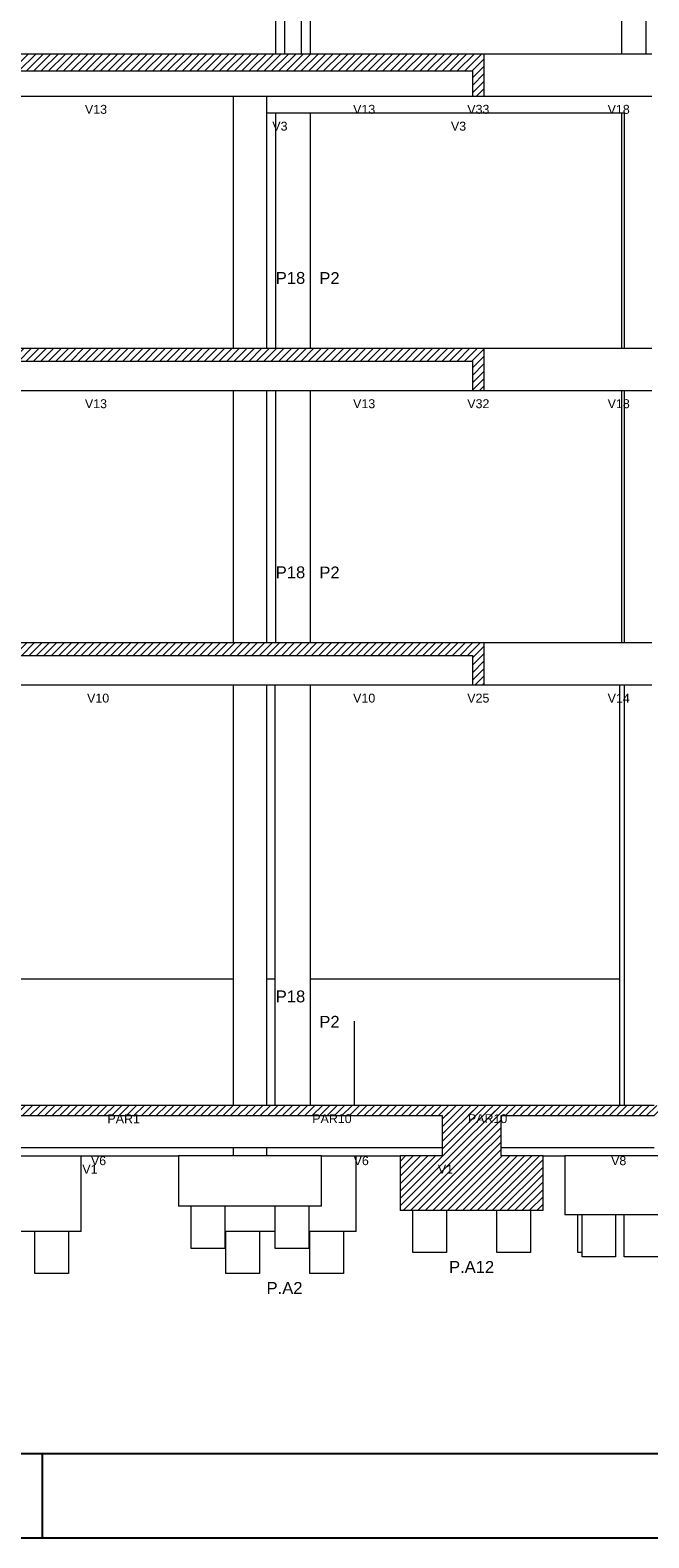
# Model space of a CAD drawing. Header units: millimetres. Extents: x 10 to 1250, y -62 to 528.
# Tile 99 of 256: x 106 to 113, y 133 to 151. Entities that reach past the tile are written whole.
import ezdxf

# ---------------------------------------------------------------- set-up
doc = ezdxf.new("R2010")
doc.units = ezdxf.units.MM
doc.header["$LTSCALE"] = 0.05
for name, color, linetype, lineweight in [('FO-Cotas', 5, 'Continuous', 5), ('FO-Níveis', 9, 'Continuous', 5), ('FO-Pilares pré-moldados', 3, 'Continuous', 20), ('FO-Seção das fundações', 9, 'Continuous', 5), ('FO-Títulos', 7, 'Continuous', 5)]:
    doc.layers.add(name, color=color, linetype=linetype, lineweight=lineweight)
doc.layers.add('FOLHA_PADRÃO', color=7, linetype='Continuous')
doc.styles.add('Arial', font='arial.ttf')
pattern_1 = [(45, (-96.81562, -34.92108), (-0.08838835, 0.08838835), [])]

# ---------------------------------------------------------------- blocks, each defined once
blk = doc.blocks.new('A1EST. 1500')
at = {"layer": 'FOLHA_PADRÃO', "color": 1, "linetype": 'Continuous'}
for p, q in [((95.5, 0), (95.5, 1)), ((0, 0), (150.008, 0))]:
    blk.add_line(p, q, dxfattribs=at)
at = {"layer": 'FOLHA_PADRÃO', "color": 6, "linetype": 'Continuous'}
blk.add_lwpolyline([(149, 58.4), (149, 1), (1, 1), (1, 58.4), (149, 58.4)], dxfattribs=at)
blk = doc.blocks.new('AAA')
at = {"layer": 'FO-Níveis', "linetype": 'Continuous'}
h = blk.add_hatch(dxfattribs=at)
h.set_pattern_fill('ANSI31', color=256, style=0)
h.set_pattern_definition(pattern_1)
h.paths.add_polyline_path([(-72.5219, 32.1821), (-59.2839, 32.1821), (-59.2839, 32.5821), (-72.5219, 32.5821), (-72.5219, 32.1821)])
h = blk.add_hatch(dxfattribs=at)
h.set_pattern_fill('ANSI31', color=256, style=0)
h.set_pattern_definition(pattern_1)
h.paths.add_polyline_path([(-59.5639, 31.5821), (-59.2839, 31.5821), (-59.2839, 32.5821), (-59.5639, 32.5821), (-59.5639, 31.5821)])
h = blk.add_hatch(dxfattribs=at)
h.set_pattern_fill('ANSI31', color=256, style=0)
h.set_pattern_definition(pattern_1)
h.paths.add_polyline_path([(-72.5219, 25.2821), (-59.2839, 25.2821), (-59.2839, 25.5821), (-72.5219, 25.5821), (-72.5219, 25.2821)])
h = blk.add_hatch(dxfattribs=at)
h.set_pattern_fill('ANSI31', color=256, style=0)
h.set_pattern_definition(pattern_1)
h.paths.add_polyline_path([(-59.5639, 24.5821), (-59.2839, 24.5821), (-59.2839, 25.5821), (-59.5639, 25.5821), (-59.5639, 24.5821)])
h = blk.add_hatch(dxfattribs=at)
h.set_pattern_fill('ANSI31', color=256, style=0)
h.set_pattern_definition(pattern_1)
h.paths.add_polyline_path([(-72.5219, 18.2821), (-59.2839, 18.2821), (-59.2839, 18.5821), (-72.5219, 18.5821), (-72.5219, 18.2821)])
h = blk.add_hatch(dxfattribs=at)
h.set_pattern_fill('ANSI31', color=256, style=0)
h.set_pattern_definition(pattern_1)
h.paths.add_polyline_path([(-59.5639, 17.5821), (-59.2839, 17.5821), (-59.2839, 18.5821), (-59.5639, 18.5821), (-59.5639, 17.5821)])
h = blk.add_hatch(dxfattribs=at)
h.set_pattern_fill('ANSI31', color=256, style=0)
h.set_pattern_definition(pattern_1)
h.paths.add_polyline_path([(-72.9819, 7.3421), (-58.8839, 7.3421), (-58.8839, 7.5821), (-72.9819, 7.5821), (-72.9819, 7.3421)])
h = blk.add_hatch(dxfattribs=at)
h.set_pattern_fill('ANSI31', color=256, style=0)
h.set_pattern_definition(pattern_1)
h.paths.add_polyline_path([(-60.2839, 7.3421), (-51.8839, 7.3421), (-51.8839, 7.5821), (-60.2839, 7.5821), (-60.2839, 7.3421)])
h = blk.add_hatch(dxfattribs=at)
h.set_pattern_fill('ANSI31', color=256, style=0)
h.set_pattern_definition(pattern_1)
h.paths.add_polyline_path([(-60.2839, 6.3821), (-58.8839, 6.3821), (-58.8839, 7.5821), (-60.2839, 7.5821), (-60.2839, 6.3821)])
h = blk.add_hatch(dxfattribs=at)
h.set_pattern_fill('ANSI31', color=256, style=0)
h.set_pattern_definition(pattern_1)
h.paths.add_polyline_path([(-61.2839, 5.0821), (-57.8839, 5.0821), (-57.8839, 6.3821), (-61.2839, 6.3821), (-61.2839, 5.0821)])
at = {"layer": 'FO-Cotas'}
for p, q in [((-64.2496, 38.5821), (-64.2496, 32.5821)), ((-64.0339, 38.5821), (-64.0339, 32.5821)), ((-63.6339, 32.5821), (-63.6339, 38.5821)), ((-63.4184, 32.5821), (-63.4184, 38.5821)), ((-56.0204, 38.5821), (-56.0204, 32.5821)), ((-55.4359, 38.5821), (-55.4359, 32.5821)), ((-56.0204, 32.5821), (-59.2839, 32.5821)), ((-55.9962, 32.5821), (-56.0204, 32.5821)), ((-55.9559, 32.5821), (-55.9962, 32.5821)), ((-55.9392, 32.5821), (-55.9559, 32.5821)), ((-55.4359, 32.5821), (-55.9392, 32.5821)), ((-55.2959, 32.5821), (-55.4359, 32.5821)), ((-71.6664, 31.5821), (-65.2596, 31.5821)), ((-65.2596, 31.5821), (-65.2559, 31.5821)), ((-65.2559, 31.5821), (-65.2559, 29.4921)), ((-65.2559, 31.5821), (-65.2522, 31.5821)), ((-65.2522, 31.5821), (-65.0559, 31.5821)), ((-65.0559, 31.5821), (-64.9668, 31.5821)), ((-64.9668, 31.5821), (-64.9599, 31.5821)), ((-64.9599, 31.5821), (-64.9499, 31.5821)), ((-64.9499, 31.5821), (-64.8559, 31.5821)), ((-64.8559, 31.5821), (-64.6559, 31.5821)), ((-64.6559, 31.5821), (-64.4559, 31.5821)), ((-64.4559, 31.1821), (-64.4559, 31.5821)), ((-64.4559, 31.5821), (-64.2496, 31.5821)), ((-64.2496, 31.5821), (-64.2392, 31.5821)), ((-64.2392, 31.5821), (-64.2154, 31.5821)), ((-64.2154, 31.5821), (-64.0839, 31.5821)), ((-64.0839, 31.5821), (-64.0339, 31.5821)), ((-64.0339, 31.5821), (-63.8339, 31.5821)), ((-63.8339, 31.5821), (-63.6339, 31.5821)), ((-63.6339, 31.5821), (-63.5839, 31.5821)), ((-63.5839, 31.5821), (-63.4422, 31.5821)), ((-63.4422, 31.5821), (-63.4184, 31.5821)), ((-63.4184, 31.5821), (-62.3444, 31.5821)), ((-62.3444, 31.5821), (-62.3278, 31.5821)), ((-62.3278, 31.5821), (-62.304, 31.5821)), ((-62.304, 31.5821), (-59.5639, 31.5821)), ((-59.2839, 31.5821), (-56.0204, 31.5821)), ((-56.0204, 31.5821), (-55.9962, 31.5821)), ((-55.9962, 31.5821), (-55.9559, 31.5821)), ((-55.9559, 31.5821), (-55.9392, 31.5821)), ((-55.9392, 31.5821), (-55.4359, 31.5821)), ((-55.4359, 31.5821), (-55.2959, 31.5821)), ((-64.4559, 31.1821), (-64.2496, 31.1821)), ((-64.4559, 29.4921), (-64.4559, 31.1821)), ((-64.2496, 31.1821), (-64.2496, 29.4921)), ((-64.2496, 31.1821), (-63.8339, 31.1821)), ((-63.8339, 31.1821), (-63.4184, 31.1821)), ((-63.4184, 29.4921), (-63.4184, 31.1821)), ((-63.4184, 31.1821), (-56.0204, 31.1821)), ((-56.0204, 31.1821), (-56.0204, 29.4921)), ((-56.0204, 31.1821), (-55.9559, 31.1821)), ((-55.9559, 31.1821), (-55.9559, 29.4921)), ((-65.2559, 29.4921), (-65.2559, 25.5821)), ((-64.4559, 25.5821), (-64.4559, 29.4921)), ((-64.2496, 29.4921), (-64.2496, 25.5821)), ((-63.4184, 25.5821), (-63.4184, 29.4921)), ((-56.0204, 29.4921), (-56.0204, 25.5821)), ((-55.9559, 29.4921), (-55.9559, 25.5821)), ((-56.0204, 25.5821), (-59.2839, 25.5821)), ((-55.9962, 25.5821), (-56.0204, 25.5821)), ((-55.9559, 25.5821), (-55.9962, 25.5821)), ((-55.9392, 25.5821), (-55.9559, 25.5821)), ((-55.4359, 25.5821), (-55.9392, 25.5821)), ((-55.2959, 25.5821), (-55.4359, 25.5821)), ((-71.6664, 24.5821), (-65.2559, 24.5821)), ((-65.2559, 24.5821), (-65.2559, 22.4921)), ((-65.2559, 24.5821), (-65.1565, 24.5821)), ((-65.1565, 24.5821), (-65.1559, 24.5821)), ((-65.1559, 24.5821), (-65.117, 24.5821)), ((-65.117, 24.5821), (-64.9668, 24.5821)), ((-64.9668, 24.5821), (-64.9599, 24.5821)), ((-64.9599, 24.5821), (-64.9499, 24.5821)), ((-64.9499, 24.5821), (-64.8565, 24.5821)), ((-64.8565, 24.5821), (-64.5565, 24.5821)), ((-64.5565, 24.5821), (-64.5559, 24.5821)), ((-64.5559, 24.5821), (-64.5196, 24.5821)), ((-64.5196, 24.5821), (-64.4559, 24.5821)), ((-64.4559, 22.4921), (-64.4559, 24.5821)), ((-64.4559, 24.5821), (-64.2496, 24.5821)), ((-64.2496, 24.5821), (-64.2496, 22.4921)), ((-64.2496, 24.5821), (-64.2392, 24.5821)), ((-64.2392, 24.5821), (-64.2154, 24.5821)), ((-64.2154, 24.5821), (-63.554, 24.5821)), ((-63.554, 24.5821), (-63.4422, 24.5821)), ((-63.4422, 24.5821), (-63.4184, 24.5821)), ((-63.4184, 22.4921), (-63.4184, 24.5821)), ((-63.4184, 24.5821), (-62.3444, 24.5821)), ((-62.3444, 24.5821), (-62.3278, 24.5821)), ((-62.3278, 24.5821), (-62.304, 24.5821)), ((-62.304, 24.5821), (-59.5639, 24.5821)), ((-59.2839, 24.5821), (-56.0204, 24.5821)), ((-56.0204, 24.5821), (-56.0204, 22.4921)), ((-56.0204, 24.5821), (-55.9962, 24.5821)), ((-55.9962, 24.5821), (-55.9559, 24.5821)), ((-55.9559, 24.5821), (-55.9559, 22.4921)), ((-55.9559, 24.5821), (-55.9392, 24.5821)), ((-55.9392, 24.5821), (-55.4359, 24.5821)), ((-55.4359, 24.5821), (-55.2959, 24.5821)), ((-65.2559, 22.4921), (-65.2559, 18.5821)), ((-64.4559, 18.5821), (-64.4559, 22.4921)), ((-64.2496, 22.4921), (-64.2496, 18.5821)), ((-63.4184, 18.5821), (-63.4184, 22.4921)), ((-56.0204, 22.4921), (-56.0204, 18.5821)), ((-55.9559, 22.4921), (-55.9559, 18.5821)), ((-56.061, 18.5821), (-59.2839, 18.5821)), ((-56.0204, 18.5821), (-56.061, 18.5821)), ((-55.9962, 18.5821), (-56.0204, 18.5821)), ((-55.9559, 18.5821), (-55.9962, 18.5821)), ((-55.9392, 18.5821), (-55.9559, 18.5821)), ((-55.4359, 18.5821), (-55.9392, 18.5821)), ((-55.2959, 18.5821), (-55.4359, 18.5821)), ((-71.4666, 17.5821), (-65.2559, 17.5821)), ((-65.2559, 17.5821), (-65.2559, 16.8021)), ((-65.2559, 17.5821), (-65.1559, 17.5821)), ((-65.1559, 17.5821), (-65.0982, 17.5821)), ((-65.0982, 17.5821), (-64.9668, 17.5821)), ((-64.9668, 17.5821), (-64.9599, 17.5821)), ((-64.9599, 17.5821), (-64.9499, 17.5821)), ((-64.9499, 17.5821), (-64.8559, 17.5821)), ((-64.8559, 17.5821), (-64.5559, 17.5821)), ((-64.5559, 17.5821), (-64.5008, 17.5821)), ((-64.5008, 17.5821), (-64.4559, 17.5821)), ((-64.4559, 16.8021), (-64.4559, 17.5821)), ((-64.4559, 17.5821), (-64.2667, 17.5821)), ((-64.2667, 17.5821), (-64.2667, 16.8021)), ((-64.2667, 17.5821), (-64.2392, 17.5821)), ((-64.2392, 17.5821), (-64.2154, 17.5821)), ((-64.2154, 17.5821), (-63.5726, 17.5821)), ((-63.5726, 17.5821), (-63.4422, 17.5821)), ((-63.4422, 17.5821), (-63.4184, 17.5821)), ((-63.4184, 16.8021), (-63.4184, 17.5821)), ((-63.4184, 17.5821), (-62.3444, 17.5821)), ((-62.3444, 17.5821), (-62.3278, 17.5821)), ((-62.3278, 17.5821), (-62.304, 17.5821)), ((-62.304, 17.5821), (-59.5639, 17.5821)), ((-59.2839, 17.5821), (-56.061, 17.5821)), ((-56.061, 17.5821), (-56.061, 16.8021)), ((-56.061, 17.5821), (-55.9962, 17.5821)), ((-55.9962, 17.5821), (-55.9559, 17.5821)), ((-55.9559, 17.5821), (-55.9559, 16.8021)), ((-55.9559, 17.5821), (-55.9392, 17.5821)), ((-55.9392, 17.5821), (-55.4359, 17.5821)), ((-55.4359, 17.5821), (-55.2959, 17.5821)), ((-65.2559, 16.8021), (-65.2559, 15.8821)), ((-64.4559, 15.8821), (-64.4559, 16.8021)), ((-64.2667, 16.8021), (-64.2667, 15.8821)), ((-63.4184, 15.8821), (-63.4184, 16.8021)), ((-56.061, 16.8021), (-56.061, 15.8821)), ((-55.9559, 16.8021), (-55.9559, 15.8821)), ((-65.2559, 15.8821), (-65.2559, 13.3221)), ((-64.4559, 13.3221), (-64.4559, 15.8821)), ((-64.2667, 15.8821), (-64.2667, 13.3221)), ((-63.4184, 13.3221), (-63.4184, 15.8821)), ((-56.061, 15.8821), (-56.061, 13.3221)), ((-55.9559, 15.8821), (-55.9559, 13.3221)), ((-65.2559, 13.3221), (-65.2559, 10.5821)), ((-64.4559, 10.5821), (-64.4559, 13.3221)), ((-64.2667, 13.3221), (-64.2667, 10.5821)), ((-63.4184, 10.5821), (-63.4184, 13.3221)), ((-56.061, 13.3221), (-56.061, 10.5821)), ((-55.9559, 13.3221), (-55.9559, 10.5821)), ((-65.2559, 10.5821), (-71.4666, 10.5821)), ((-65.2559, 10.5821), (-65.2559, 9.5821)), ((-64.4559, 9.5821), (-64.4559, 10.5821)), ((-64.2667, 10.5821), (-64.4559, 10.5821)), ((-64.2667, 10.5821), (-64.2667, 9.5821)), ((-63.4184, 9.5821), (-63.4184, 10.5821)), ((-62.3852, 10.5821), (-63.4184, 10.5821)), ((-62.3733, 10.5821), (-62.3852, 10.5821)), ((-62.3613, 10.5821), (-62.3733, 10.5821)), ((-62.3277, 10.5821), (-62.3613, 10.5821)), ((-56.061, 10.5821), (-62.3277, 10.5821)), ((-56.061, 10.5821), (-56.061, 9.5821)), ((-55.9559, 10.5821), (-55.9559, 9.5821)), ((-65.2559, 9.5821), (-65.2559, 7.5821)), ((-64.4559, 7.5821), (-64.4559, 9.5821)), ((-64.2667, 9.5821), (-64.2667, 7.5821)), ((-63.4184, 7.5821), (-63.4184, 9.5821)), ((-62.3733, 7.5821), (-62.3733, 9.5821)), ((-56.061, 9.5821), (-56.061, 7.5821)), ((-55.9559, 9.5821), (-55.9559, 7.5821)), ((-70.3816, 6.5821), (-69.605, 6.5821)), ((-69.605, 6.5821), (-65.6384, 6.5821)), ((-65.6384, 6.5821), (-65.4148, 6.5821)), ((-65.4148, 6.5821), (-65.2559, 6.5821)), ((-65.2559, 6.5821), (-65.2559, 6.3821)), ((-65.2559, 6.5821), (-65.2367, 6.5821)), ((-65.2367, 6.5821), (-64.8367, 6.5821)), ((-64.8367, 6.5821), (-64.6987, 6.5821)), ((-64.6987, 6.5821), (-64.5646, 6.5821)), ((-64.5646, 6.5821), (-64.4734, 6.5821)), ((-64.4734, 6.5821), (-64.4559, 6.5821)), ((-64.4559, 6.3821), (-64.4559, 6.5821)), ((-64.4559, 6.5821), (-64.4367, 6.5821)), ((-64.4367, 6.5821), (-64.2667, 6.5821)), ((-64.2667, 6.5821), (-64.243, 6.5821)), ((-64.243, 6.5821), (-64.2288, 6.5821)), ((-64.2288, 6.5821), (-64.2202, 6.5821)), ((-64.2202, 6.5821), (-63.5032, 6.5821)), ((-63.5032, 6.5821), (-63.4521, 6.5821)), ((-63.4521, 6.5821), (-63.4184, 6.5821)), ((-63.4184, 6.5821), (-63.3701, 6.5821)), ((-63.3701, 6.5821), (-63.2746, 6.5821)), ((-63.2746, 6.5821), (-62.3852, 6.5821)), ((-62.3852, 6.5821), (-62.3613, 6.5821)), ((-62.3613, 6.5821), (-62.3277, 6.5821)), ((-62.3277, 6.5821), (-60.2839, 6.5821)), ((-58.8839, 6.5821), (-56.2559, 6.5821)), ((-56.2559, 6.5821), (-56.1559, 6.5821)), ((-56.1559, 6.5821), (-56.061, 6.5821)), ((-56.061, 6.5821), (-56.0202, 6.5821)), ((-56.0202, 6.5821), (-55.9559, 6.5821)), ((-55.9559, 6.5821), (-55.9388, 6.5821)), ((-55.9388, 6.5821), (-55.237, 6.5821)), ((-70.3816, 6.3821), (-69.605, 6.3821)), ((-69.605, 6.3821), (-68.8757, 6.3821)), ((-68.8757, 4.5821), (-68.8757, 6.3821)), ((-68.8757, 6.3821), (-66.5559, 6.3821)), ((-66.5559, 6.3821), (-66.5559, 5.1821)), ((-65.7344, 6.3821), (-66.5559, 6.3821)), ((-65.6384, 6.3821), (-65.7344, 6.3821)), ((-65.4148, 6.3821), (-65.6384, 6.3821)), ((-65.2559, 6.3821), (-65.4148, 6.3821)), ((-64.6987, 6.3821), (-65.2559, 6.3821)), ((-64.5646, 6.3821), (-64.6987, 6.3821)), ((-64.4734, 6.3821), (-64.5646, 6.3821)), ((-64.4559, 6.3821), (-64.4734, 6.3821)), ((-64.2667, 6.3821), (-64.4559, 6.3821)), ((-64.2202, 6.3821), (-64.2667, 6.3821)), ((-63.5032, 6.3821), (-64.2202, 6.3821)), ((-63.4184, 6.3821), (-63.5032, 6.3821)), ((-63.3701, 6.3821), (-63.4184, 6.3821)), ((-63.2746, 6.3821), (-63.3701, 6.3821)), ((-63.1559, 6.3821), (-63.2746, 6.3821)), ((-63.1559, 6.3821), (-62.3344, 6.3821)), ((-63.1559, 5.1821), (-63.1559, 6.3821)), ((-62.3344, 4.5821), (-62.3344, 6.3821)), ((-62.3344, 6.3821), (-61.2839, 6.3821)), ((-57.8839, 6.3821), (-57.3642, 6.3821)), ((-57.3642, 6.3821), (-57.3642, 4.9821)), ((-57.3559, 6.3821), (-57.3642, 6.3821)), ((-56.2559, 6.3821), (-57.3559, 6.3821)), ((-56.1559, 6.3821), (-56.2559, 6.3821)), ((-56.061, 6.3821), (-56.1559, 6.3821)), ((-55.9559, 6.3821), (-56.061, 6.3821)), ((-55.1559, 6.3821), (-55.9559, 6.3821)), ((-66.2559, 5.1821), (-66.5559, 5.1821)), ((-66.2559, 4.1821), (-66.2559, 5.1821)), ((-65.7344, 5.1821), (-66.2559, 5.1821)), ((-65.4559, 5.1821), (-65.7344, 5.1821)), ((-65.4559, 5.1821), (-65.4559, 4.5821)), ((-64.2559, 5.1821), (-65.4559, 5.1821)), ((-64.2559, 4.5821), (-64.2559, 5.1821)), ((-63.4559, 5.1821), (-64.2559, 5.1821)), ((-63.4559, 5.1821), (-63.4559, 4.5821)), ((-63.1559, 5.1821), (-63.4559, 5.1821)), ((-60.9839, 4.0821), (-60.9839, 5.0821)), ((-60.1839, 5.0821), (-60.1839, 4.0821)), ((-58.9839, 4.0821), (-58.9839, 5.0821)), ((-58.1839, 5.0821), (-58.1839, 4.0821)), ((-57.0559, 4.9821), (-57.3642, 4.9821)), ((-57.0559, 4.0821), (-57.0559, 4.9821)), ((-56.9559, 4.9821), (-57.0559, 4.9821)), ((-56.9559, 4.0821), (-56.9559, 4.9821)), ((-56.2559, 4.9821), (-56.9559, 4.9821)), ((-56.1559, 4.9821), (-56.2559, 4.9821)), ((-56.1559, 4.9821), (-56.1559, 3.9821)), ((-55.9559, 4.9821), (-56.1559, 4.9821)), ((-55.9559, 3.9821), (-55.9559, 4.9821)), ((-55.1559, 4.9821), (-55.9559, 4.9821)), ((-69.9757, 4.5821), (-70.7819, 4.5821)), ((-69.9757, 3.5821), (-69.9757, 4.5821)), ((-69.1757, 4.5821), (-69.9757, 4.5821)), ((-69.1757, 4.5821), (-69.1757, 3.5821)), ((-68.8757, 4.5821), (-69.1757, 4.5821)), ((-65.4344, 4.5821), (-65.4559, 4.5821)), ((-65.4559, 4.5821), (-65.4559, 4.1821)), ((-65.4344, 3.5821), (-65.4344, 4.5821)), ((-64.6344, 4.5821), (-65.4344, 4.5821)), ((-64.6344, 4.5821), (-64.6344, 3.5821)), ((-64.2559, 4.5821), (-64.6344, 4.5821)), ((-64.2559, 4.1821), (-64.2559, 4.5821)), ((-63.4344, 4.5821), (-63.4559, 4.5821)), ((-63.4559, 4.5821), (-63.4559, 4.1821)), ((-63.4344, 3.5821), (-63.4344, 4.5821)), ((-62.6344, 4.5821), (-63.4344, 4.5821)), ((-62.6344, 4.5821), (-62.6344, 3.5821)), ((-62.3344, 4.5821), (-62.6344, 4.5821)), ((-65.4559, 4.1821), (-66.2559, 4.1821)), ((-63.4559, 4.1821), (-64.2559, 4.1821)), ((-60.1839, 4.0821), (-60.9839, 4.0821)), ((-58.1839, 4.0821), (-58.9839, 4.0821)), ((-56.9559, 4.0821), (-57.0559, 4.0821)), ((-56.9559, 3.9821), (-56.9559, 4.0821)), ((-56.1559, 3.9821), (-56.9559, 3.9821)), ((-55.1559, 3.9821), (-55.9559, 3.9821)), ((-69.1757, 3.5821), (-69.9757, 3.5821)), ((-64.6344, 3.5821), (-65.4344, 3.5821)), ((-62.6344, 3.5821), (-63.4344, 3.5821))]:
    blk.add_line(p, q, dxfattribs=at)
at = {"layer": 'FO-Títulos'}
for p, q in [((-65.2596, 32.5821), (-71.6664, 32.5821)), ((-65.2559, 32.5821), (-65.2596, 32.5821)), ((-65.2522, 32.5821), (-65.2559, 32.5821)), ((-65.0559, 32.5821), (-65.2522, 32.5821)), ((-64.9668, 32.5821), (-65.0559, 32.5821)), ((-64.9599, 32.5821), (-64.9668, 32.5821)), ((-64.9499, 32.5821), (-64.9599, 32.5821)), ((-64.8559, 32.5821), (-64.9499, 32.5821)), ((-64.6559, 32.5821), (-64.8559, 32.5821)), ((-64.4559, 32.5821), (-64.6559, 32.5821)), ((-64.2496, 32.5821), (-64.4559, 32.5821)), ((-64.2392, 32.5821), (-64.2496, 32.5821)), ((-64.2154, 32.5821), (-64.2392, 32.5821)), ((-64.0839, 32.5821), (-64.2154, 32.5821)), ((-64.0339, 32.5821), (-64.0839, 32.5821)), ((-63.8339, 32.5821), (-64.0339, 32.5821)), ((-63.6339, 32.5821), (-63.8339, 32.5821)), ((-63.5839, 32.5821), (-63.6339, 32.5821)), ((-63.4422, 32.5821), (-63.5839, 32.5821)), ((-63.4184, 32.5821), (-63.4422, 32.5821)), ((-62.3444, 32.5821), (-63.4184, 32.5821)), ((-62.3278, 32.5821), (-62.3444, 32.5821)), ((-62.304, 32.5821), (-62.3278, 32.5821)), ((-59.5639, 32.5821), (-62.304, 32.5821)), ((-59.4239, 32.5821), (-59.5639, 32.5821)), ((-59.2839, 32.5821), (-59.4239, 32.5821)), ((-59.2839, 32.1821), (-59.2839, 32.5821)), ((-71.6664, 32.1821), (-65.2596, 32.1821)), ((-65.2596, 32.1821), (-65.2559, 32.1821)), ((-65.2559, 32.1821), (-65.2522, 32.1821)), ((-65.2522, 32.1821), (-65.0559, 32.1821)), ((-65.0559, 32.1821), (-64.9668, 32.1821)), ((-64.9668, 32.1821), (-64.9599, 32.1821)), ((-64.9599, 32.1821), (-64.9499, 32.1821)), ((-64.9499, 32.1821), (-64.8559, 32.1821)), ((-64.8559, 32.1821), (-64.6559, 32.1821)), ((-64.6559, 32.1821), (-64.4559, 32.1821)), ((-64.4559, 32.1821), (-64.2496, 32.1821)), ((-64.2496, 32.1821), (-64.2392, 32.1821)), ((-64.2392, 32.1821), (-64.2154, 32.1821)), ((-64.2154, 32.1821), (-64.0839, 32.1821)), ((-64.0839, 32.1821), (-64.0339, 32.1821)), ((-64.0339, 32.1821), (-63.8339, 32.1821)), ((-63.8339, 32.1821), (-63.6339, 32.1821)), ((-63.6339, 32.1821), (-63.5839, 32.1821)), ((-63.5839, 32.1821), (-63.4422, 32.1821)), ((-63.4422, 32.1821), (-63.4184, 32.1821)), ((-63.4184, 32.1821), (-62.3444, 32.1821)), ((-62.3444, 32.1821), (-62.3278, 32.1821)), ((-62.3278, 32.1821), (-62.304, 32.1821)), ((-62.304, 32.1821), (-59.5639, 32.1821)), ((-59.5639, 32.1821), (-59.5639, 31.5821)), ((-59.2839, 31.5821), (-59.2839, 32.1821)), ((-59.5639, 31.5821), (-59.4239, 31.5821)), ((-59.4239, 31.5821), (-59.2839, 31.5821)), ((-65.2559, 25.5821), (-71.6664, 25.5821)), ((-65.1565, 25.5821), (-65.2559, 25.5821)), ((-65.1559, 25.5821), (-65.1565, 25.5821)), ((-65.117, 25.5821), (-65.1559, 25.5821)), ((-64.9668, 25.5821), (-65.117, 25.5821)), ((-64.9599, 25.5821), (-64.9668, 25.5821)), ((-64.9499, 25.5821), (-64.9599, 25.5821)), ((-64.8565, 25.5821), (-64.9499, 25.5821)), ((-64.5565, 25.5821), (-64.8565, 25.5821)), ((-64.5559, 25.5821), (-64.5565, 25.5821)), ((-64.5196, 25.5821), (-64.5559, 25.5821)), ((-64.4559, 25.5821), (-64.5196, 25.5821)), ((-64.2496, 25.5821), (-64.4559, 25.5821)), ((-64.2392, 25.5821), (-64.2496, 25.5821)), ((-64.2154, 25.5821), (-64.2392, 25.5821)), ((-63.554, 25.5821), (-64.2154, 25.5821)), ((-63.4422, 25.5821), (-63.554, 25.5821)), ((-63.4184, 25.5821), (-63.4422, 25.5821)), ((-62.3444, 25.5821), (-63.4184, 25.5821)), ((-62.3278, 25.5821), (-62.3444, 25.5821)), ((-62.304, 25.5821), (-62.3278, 25.5821)), ((-59.5639, 25.5821), (-62.304, 25.5821)), ((-59.4245, 25.5821), (-59.5639, 25.5821)), ((-59.4239, 25.5821), (-59.4245, 25.5821)), ((-59.2839, 25.5821), (-59.4239, 25.5821)), ((-59.2839, 25.2821), (-59.2839, 25.5821)), ((-71.6664, 25.2821), (-65.2559, 25.2821)), ((-65.2559, 25.2821), (-65.1565, 25.2821)), ((-65.1565, 25.2821), (-65.1559, 25.2821)), ((-65.1559, 25.2821), (-65.117, 25.2821)), ((-65.117, 25.2821), (-64.9668, 25.2821)), ((-64.9668, 25.2821), (-64.9599, 25.2821)), ((-64.9599, 25.2821), (-64.9499, 25.2821)), ((-64.9499, 25.2821), (-64.8565, 25.2821)), ((-64.8565, 25.2821), (-64.5565, 25.2821)), ((-64.5565, 25.2821), (-64.5559, 25.2821)), ((-64.5559, 25.2821), (-64.5196, 25.2821)), ((-64.5196, 25.2821), (-64.4559, 25.2821)), ((-64.4559, 25.2821), (-64.2496, 25.2821)), ((-64.2496, 25.2821), (-64.2392, 25.2821)), ((-64.2392, 25.2821), (-64.2154, 25.2821)), ((-64.2154, 25.2821), (-63.554, 25.2821)), ((-63.554, 25.2821), (-63.4422, 25.2821)), ((-63.4422, 25.2821), (-63.4184, 25.2821)), ((-63.4184, 25.2821), (-62.3444, 25.2821)), ((-62.3444, 25.2821), (-62.3278, 25.2821)), ((-62.3278, 25.2821), (-62.304, 25.2821)), ((-62.304, 25.2821), (-59.5639, 25.2821)), ((-59.5639, 25.2821), (-59.5639, 24.5821)), ((-59.2839, 24.5821), (-59.2839, 25.2821)), ((-59.5639, 24.5821), (-59.4245, 24.5821)), ((-59.4245, 24.5821), (-59.4239, 24.5821)), ((-59.4239, 24.5821), (-59.2839, 24.5821)), ((-65.2559, 18.5821), (-71.4666, 18.5821)), ((-65.1559, 18.5821), (-65.2559, 18.5821)), ((-65.0982, 18.5821), (-65.1559, 18.5821)), ((-64.9668, 18.5821), (-65.0982, 18.5821)), ((-64.9599, 18.5821), (-64.9668, 18.5821)), ((-64.9499, 18.5821), (-64.9599, 18.5821)), ((-64.8559, 18.5821), (-64.9499, 18.5821)), ((-64.5559, 18.5821), (-64.8559, 18.5821)), ((-64.5008, 18.5821), (-64.5559, 18.5821)), ((-64.4559, 18.5821), (-64.5008, 18.5821)), ((-64.2667, 18.5821), (-64.4559, 18.5821)), ((-64.2496, 18.5821), (-64.2667, 18.5821)), ((-64.2392, 18.5821), (-64.2496, 18.5821)), ((-64.2154, 18.5821), (-64.2392, 18.5821)), ((-63.5726, 18.5821), (-64.2154, 18.5821)), ((-63.4422, 18.5821), (-63.5726, 18.5821)), ((-63.4184, 18.5821), (-63.4422, 18.5821)), ((-62.3444, 18.5821), (-63.4184, 18.5821)), ((-62.3278, 18.5821), (-62.3444, 18.5821)), ((-62.304, 18.5821), (-62.3278, 18.5821)), ((-59.5639, 18.5821), (-62.304, 18.5821)), ((-59.4239, 18.5821), (-59.5639, 18.5821)), ((-59.2839, 18.5821), (-59.4239, 18.5821)), ((-59.2839, 18.2821), (-59.2839, 18.5821)), ((-71.4666, 18.2821), (-65.2559, 18.2821)), ((-65.2559, 18.2821), (-65.1559, 18.2821)), ((-65.1559, 18.2821), (-65.0982, 18.2821)), ((-65.0982, 18.2821), (-64.9668, 18.2821)), ((-64.9668, 18.2821), (-64.9599, 18.2821)), ((-64.9599, 18.2821), (-64.9499, 18.2821)), ((-64.9499, 18.2821), (-64.8559, 18.2821)), ((-64.8559, 18.2821), (-64.5559, 18.2821)), ((-64.5559, 18.2821), (-64.5008, 18.2821)), ((-64.5008, 18.2821), (-64.4559, 18.2821)), ((-64.4559, 18.2821), (-64.2667, 18.2821)), ((-64.2667, 18.2821), (-64.2392, 18.2821)), ((-64.2392, 18.2821), (-64.2154, 18.2821)), ((-64.2154, 18.2821), (-63.5726, 18.2821)), ((-63.5726, 18.2821), (-63.4422, 18.2821)), ((-63.4422, 18.2821), (-63.4184, 18.2821)), ((-63.4184, 18.2821), (-62.3444, 18.2821)), ((-62.3444, 18.2821), (-62.3278, 18.2821)), ((-62.3278, 18.2821), (-62.304, 18.2821)), ((-62.304, 18.2821), (-59.5639, 18.2821)), ((-59.5639, 18.2821), (-59.5639, 17.5821)), ((-59.2839, 17.5821), (-59.2839, 18.2821)), ((-59.5639, 17.5821), (-59.4239, 17.5821)), ((-59.4239, 17.5821), (-59.2839, 17.5821)), ((-69.605, 7.5821), (-70.3816, 7.5821)), ((-65.6384, 7.5821), (-69.605, 7.5821)), ((-65.4148, 7.5821), (-65.6384, 7.5821)), ((-65.2559, 7.5821), (-65.4148, 7.5821)), ((-65.2367, 7.5821), (-65.2559, 7.5821)), ((-64.8367, 7.5821), (-65.2367, 7.5821)), ((-64.6987, 7.5821), (-64.8367, 7.5821)), ((-64.5646, 7.5821), (-64.6987, 7.5821)), ((-64.4734, 7.5821), (-64.5646, 7.5821)), ((-64.4559, 7.5821), (-64.4734, 7.5821)), ((-64.4367, 7.5821), (-64.4559, 7.5821)), ((-64.2667, 7.5821), (-64.4367, 7.5821)), ((-64.243, 7.5821), (-64.2667, 7.5821)), ((-64.2288, 7.5821), (-64.243, 7.5821)), ((-64.2202, 7.5821), (-64.2288, 7.5821)), ((-63.5032, 7.5821), (-64.2202, 7.5821)), ((-63.4521, 7.5821), (-63.5032, 7.5821)), ((-63.4184, 7.5821), (-63.4521, 7.5821)), ((-63.3701, 7.5821), (-63.4184, 7.5821)), ((-63.2746, 7.5821), (-63.3701, 7.5821)), ((-62.3852, 7.5821), (-63.2746, 7.5821)), ((-62.3613, 7.5821), (-62.3852, 7.5821)), ((-62.3277, 7.5821), (-62.3613, 7.5821)), ((-60.2839, 7.5821), (-62.3277, 7.5821)), ((-60.0839, 7.5821), (-60.2839, 7.5821)), ((-59.5839, 7.5821), (-60.0839, 7.5821)), ((-59.0839, 7.5821), (-59.5839, 7.5821)), ((-58.8839, 7.5821), (-59.0839, 7.5821)), ((-56.2559, 7.5821), (-58.8839, 7.5821)), ((-56.1559, 7.5821), (-56.2559, 7.5821)), ((-56.061, 7.5821), (-56.1559, 7.5821)), ((-56.0202, 7.5821), (-56.061, 7.5821)), ((-55.9559, 7.5821), (-56.0202, 7.5821)), ((-55.9388, 7.5821), (-55.9559, 7.5821)), ((-55.237, 7.5821), (-55.9388, 7.5821)), ((-70.3816, 7.3421), (-69.605, 7.3421)), ((-69.605, 7.3421), (-65.6384, 7.3421)), ((-65.6384, 7.3421), (-65.4148, 7.3421)), ((-65.4148, 7.3421), (-65.2559, 7.3421)), ((-65.2559, 7.3421), (-65.2367, 7.3421)), ((-65.2367, 7.3421), (-64.8367, 7.3421)), ((-64.8367, 7.3421), (-64.6987, 7.3421)), ((-64.6987, 7.3421), (-64.5646, 7.3421)), ((-64.5646, 7.3421), (-64.4734, 7.3421)), ((-64.4734, 7.3421), (-64.4559, 7.3421)), ((-64.4559, 7.3421), (-64.4367, 7.3421)), ((-64.4367, 7.3421), (-64.2667, 7.3421)), ((-64.2667, 7.3421), (-64.243, 7.3421)), ((-64.243, 7.3421), (-64.2288, 7.3421)), ((-64.2288, 7.3421), (-64.2202, 7.3421)), ((-64.2202, 7.3421), (-63.5032, 7.3421)), ((-63.5032, 7.3421), (-63.4521, 7.3421)), ((-63.4521, 7.3421), (-63.4184, 7.3421)), ((-63.4184, 7.3421), (-63.3701, 7.3421)), ((-63.3701, 7.3421), (-63.2746, 7.3421)), ((-63.2746, 7.3421), (-62.3852, 7.3421)), ((-62.3852, 7.3421), (-62.3613, 7.3421)), ((-62.3613, 7.3421), (-62.3277, 7.3421)), ((-62.3277, 7.3421), (-60.2839, 7.3421)), ((-60.2839, 7.3421), (-60.2839, 6.5821)), ((-58.8839, 6.5821), (-58.8839, 7.3421)), ((-58.8839, 7.3421), (-56.2559, 7.3421)), ((-56.2559, 7.3421), (-56.1559, 7.3421)), ((-56.1559, 7.3421), (-56.061, 7.3421)), ((-56.061, 7.3421), (-56.0202, 7.3421)), ((-56.0202, 7.3421), (-55.9559, 7.3421)), ((-55.9559, 7.3421), (-55.9388, 7.3421)), ((-55.9388, 7.3421), (-55.237, 7.3421)), ((-60.2839, 6.5821), (-60.2839, 6.3821)), ((-58.8839, 6.3821), (-58.8839, 6.5821)), ((-61.2839, 6.3821), (-61.2839, 5.0821)), ((-60.2839, 6.3821), (-61.2839, 6.3821)), ((-57.8839, 6.3821), (-58.8839, 6.3821)), ((-57.8839, 5.0821), (-57.8839, 6.3821)), ((-60.9839, 5.0821), (-61.2839, 5.0821)), ((-60.1839, 5.0821), (-60.9839, 5.0821)), ((-58.9839, 5.0821), (-60.1839, 5.0821)), ((-58.1839, 5.0821), (-58.9839, 5.0821)), ((-57.8839, 5.0821), (-58.1839, 5.0821))]:
    blk.add_line(p, q, dxfattribs=at)
at = {"layer": 'FO-Pilares pré-moldados', "char_height": 0.2824, "line_spacing_factor": 0.798, "style": 'Arial'}
for s, insert, attachment_point in [('P18', (-64.2441, 27.1135), 7), ('P2', (-63.2066, 27.1135), 7), ('P18', (-64.2441, 20.1135), 7), ('P2', (-63.2066, 20.1135), 7), ('P18', (-64.2441, 10.0285), 7), ('P2', (-63.2066, 9.4285), 7), ('P.A12', (-59.5839, 3.5995), 8), ('P.A2', (-64.0344, 3.0995), 8)]:
    blk.add_mtext(s, dxfattribs=dict(at, insert=insert, attachment_point=attachment_point))
at = {"layer": 'FO-Seção das fundações', "char_height": 0.2118, "attachment_point": 8, "line_spacing_factor": 0.798, "style": 'Arial'}
for s, insert in [('V13', (-68.5212, 31.1585)), ('V13', (-62.1399, 31.1585)), ('V33', (-59.4239, 31.1585)), ('V18', (-56.0839, 31.1585)), ('V3', (-64.1449, 30.7585)), ('V3', (-59.8949, 30.7585)), ('V13', (-68.5217, 24.1585)), ('V13', (-62.1405, 24.1585)), ('V32', (-59.4239, 24.1585)), ('V18', (-56.0839, 24.1585)), ('V10', (-68.4709, 17.1585)), ('V10', (-62.1399, 17.1585)), ('V25', (-59.4239, 17.1585)), ('V14', (-56.0839, 17.1585)), ('PAR1', (-67.8634, 7.1585)), ('PAR10', (-62.9067, 7.1585)), ('PAR10', (-59.2027, 7.1585)), ('V1', (-68.6659, 5.9585)), ('V6', (-68.4613, 6.1585)), ('V6', (-62.2103, 6.1585)), ('V1', (-60.2059, 5.9585)), ('V8', (-56.0839, 6.1585))]:
    blk.add_mtext(s, dxfattribs=dict(at, insert=insert))

msp = doc.modelspace()

# ---------------------------------------------------------------- block references
msp.add_blockref('A1EST. 1500', (10.3174, 133.1843))
at = {"xscale": 0.5, "yscale": 0.5, "zscale": 0.5}
msp.add_blockref('AAA', (140.7138, 134.5348), dxfattribs=at)

doc.saveas('drawing.dxf')
